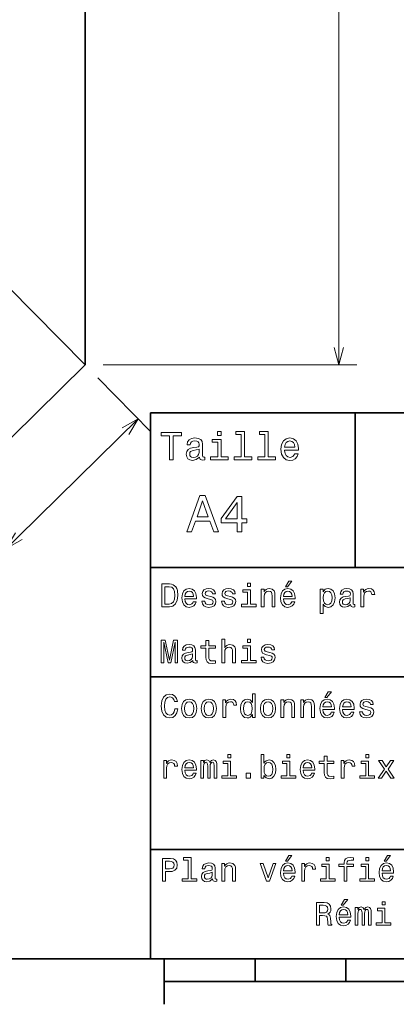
# Model space of a CAD drawing. Extents: x 0 to 297, y 0 to 210.
# Tile 2 of 7: x 83 to 124, y 5 to 113. Entities that reach past the tile are written whole.
import ezdxf

# ---------------------------------------------------------------- set-up
doc = ezdxf.new("R2010")
doc.units = 0
doc.linetypes.add('DASHDOT', pattern=[18.5, 12, -3, 0.5, -3])

msp = doc.modelspace()

# ---------------------------------------------------------------- linework, layer by layer
at = {"color": 7, "lineweight": 13}
for p, q in [((117.704849, 75.258858), (117.704849, 189.995148)), ((91.804108, 75.258858), (119.704849, 75.258858)), ((64.728645, 39.00219), (95.62677, 69.325882))]:
    msp.add_line(p, q, dxfattribs=at)
at = {"color": 7, "lineweight": 35}
for p, q in [((89.804108, 75.258858), (89.804108, 172.182983)), ((97, 10), (97, 70)), ((97, 70), (287, 70)), ((97, 53), (162, 53)), ((97, 41), (162, 41)), ((97, 22), (162, 22)), ((10, 10), (287, 10)), ((97, 10), (287, 10)), ((98.5, 7.5), (198.5, 7.5))]:
    msp.add_line(p, q, dxfattribs=at)
at = {"color": 7, "linetype": 'DASHDOT', "lineweight": 13}
msp.add_line((89.804108, 75.258858), (46.8041, 119.073425), dxfattribs=at)
at = {"color": 7, "lineweight": 35, "ltscale": 0.282804}
msp.add_line((89.804108, 75.258858), (81.730499, 67.335358), dxfattribs=at)
at = {"color": 7, "lineweight": 13, "ltscale": 0.207821}
msp.add_line((91.204987, 73.831436), (97.027657, 67.898468), dxfattribs=at)
at = {"color": 7, "lineweight": 35, "ltscale": 0.425}
msp.add_line((119.5, 53), (119.5, 70), dxfattribs=at)
at = {"color": 7, "lineweight": 35, "ltscale": 0.125}
msp.add_line((98.5, 10), (98.5, 5), dxfattribs=at)
at = {"color": 7, "lineweight": 35, "ltscale": 0.0625}
for p, q in [((108.5, 10), (108.5, 7.5)), ((118.5, 10), (118.5, 7.5))]:
    msp.add_line(p, q, dxfattribs=at)
at = {"color": 7, "lineweight": 13}
for points in [[(117.187218, 77.190704), (117.704849, 75.258858), (118.222488, 77.190704)], [(94.610565, 67.603294), (95.62677, 69.325882), (93.885422, 68.342178)], [(82.145988, 56.821003), (81.129784, 55.098408), (82.87114, 56.082115)]]:
    msp.add_lwpolyline(points, dxfattribs=at)
for points in [[(99.102303, 64.837173), (99.5, 64.837173), (99.5, 67.47406), (100.407784, 67.47406), (100.407784, 67.837173), (98.190201, 67.837173), (98.190201, 67.47406), (99.102303, 67.47406)], [(102.387611, 65.139771), (102.387611, 65.126801), (102.409225, 64.979828), (102.47406, 64.876076), (102.746399, 64.793945), (102.958214, 64.828529), (102.958214, 65.122475), (102.867432, 65.109505), (102.746399, 65.165703), (102.724785, 65.338615), (102.724785, 66.540344), (102.672913, 66.84726), (102.521614, 67.0634), (102.257927, 67.193085), (101.886169, 67.240631), (101.523056, 67.188759), (101.255043, 67.041786), (101.086456, 66.812675), (101.030258, 66.510086), (101.030258, 66.484146), (101.371758, 66.484146), (101.402016, 66.665703), (101.497116, 66.795387), (101.65274, 66.873199), (101.873199, 66.903458), (102.085014, 66.881844), (102.236313, 66.817001), (102.327087, 66.704605), (102.357346, 66.548988), (102.340057, 66.367432), (102.270897, 66.276657), (102.097984, 66.233429), (101.773773, 66.198845), (101.402016, 66.121033), (101.138329, 65.982704), (100.982712, 65.766571), (100.935158, 65.446686), (100.978386, 65.161385), (101.112389, 64.949562), (101.328529, 64.815559), (101.626801, 64.768013), (102.028816, 64.858788)], [(104.786743, 67.940918), (104.384727, 67.940918), (104.384727, 67.508644), (104.786743, 67.508644)], [(106.969742, 67.621033), (106.969742, 65.157059), (106.187317, 65.157059), (106.187317, 64.837173), (108.128242, 64.837173), (108.128242, 65.157059), (107.350143, 65.157059), (107.350143, 67.940918), (106.373199, 67.940918), (106.373199, 67.621033)], [(109.572044, 67.621033), (109.572044, 65.157059), (108.789627, 65.157059), (108.789627, 64.837173), (110.730545, 64.837173), (110.730545, 65.157059), (109.952454, 65.157059), (109.952454, 67.940918), (108.975502, 67.940918), (108.975502, 67.621033)], [(111.750717, 65.887604), (113.272339, 65.887604), (113.276657, 66.064842), (113.207497, 66.561958), (113.017288, 66.933716), (112.714699, 67.158501), (112.312683, 67.240631), (111.919312, 67.154175), (111.616714, 66.912102), (111.422188, 66.51873), (111.353027, 66), (111.41787, 65.4683), (111.612396, 65.079247), (111.91066, 64.837173), (112.299713, 64.755043), (112.636887, 64.811234), (112.913544, 64.958214), (113.116714, 65.191643), (113.233429, 65.502876), (112.857346, 65.502876), (112.779541, 65.329971), (112.667145, 65.200287), (112.34726, 65.096542), (112.100868, 65.144089), (111.914986, 65.295387), (111.793945, 65.541786), (111.750717, 65.874634)], [(102.344383, 65.649857), (102.292511, 65.425072), (102.154182, 65.252159), (101.946686, 65.139771), (101.691643, 65.100861), (101.527374, 65.122475), (101.41066, 65.191643), (101.337173, 65.312675), (101.315559, 65.481262), (101.332855, 65.632561), (101.402016, 65.740631), (101.678673, 65.861671), (102.028816, 65.913544), (102.344383, 66.017288)], [(104.773773, 65.157059), (104.773773, 67.080688), (103.796829, 67.080688), (103.796829, 66.756485), (104.393372, 66.756485), (104.393372, 65.157059), (103.615273, 65.157059), (103.615273, 64.837173), (105.560516, 64.837173), (105.560516, 65.157059)], [(111.750717, 66.207489), (111.798271, 66.50576), (111.914986, 66.726219), (112.092216, 66.860229), (112.325653, 66.907776), (112.554756, 66.860229), (112.731987, 66.726219), (112.840057, 66.50576), (112.878967, 66.207489)], [(100.982712, 56.9049), (101.51297, 56.9049), (101.933716, 58.080692), (103.530258, 58.080692), (103.951012, 56.9049), (104.492798, 56.9049), (103.028816, 60.910664), (102.440926, 60.910664)], [(106.521614, 56.9049), (107.040344, 56.9049), (107.040344, 57.896255), (107.610954, 57.896255), (107.610954, 58.357349), (107.040344, 58.357349), (107.040344, 60.818443), (106.515854, 60.818443), (104.763687, 58.403458), (104.763687, 57.896255), (106.521614, 57.896255)], [(102.118156, 58.570606), (102.734871, 60.334293), (103.351585, 58.570606)], [(105.247841, 58.357349), (106.521614, 60.149857), (106.521614, 58.357349)], [(99.080688, 51.190563), (98.248558, 51.190563), (98.248558, 48.690563), (99.080688, 48.690563), (99.473343, 48.769814), (99.765129, 49.011169), (99.945244, 49.40382), (100.010086, 49.940563), (99.952446, 50.488113), (99.880402, 50.70425), (99.779541, 50.877163), (99.487755, 51.111313), (99.296829, 51.168949)], [(99.055473, 50.891571), (99.329254, 50.837536), (99.516571, 50.671829), (99.628242, 50.376442), (99.664268, 49.940563), (99.624641, 49.519093), (99.51297, 49.223705), (99.322044, 49.047192), (99.055473, 48.989555), (98.583572, 48.989555), (98.583572, 50.891571)], [(107.992798, 51.27702), (107.657784, 51.27702), (107.657784, 50.916786), (107.992798, 50.916786)], [(111.84726, 50.88797), (112.059799, 50.88797), (112.560516, 51.500362), (112.207489, 51.500362)], [(100.784584, 49.565922), (102.052597, 49.565922), (102.056198, 49.713619), (101.998558, 50.127884), (101.840057, 50.437683), (101.587898, 50.625), (101.252884, 50.693443), (100.925072, 50.621399), (100.672913, 50.41967), (100.510803, 50.091862), (100.453171, 49.659584), (100.507202, 49.216499), (100.669312, 48.892292), (100.91787, 48.690563), (101.242073, 48.62212), (101.523056, 48.668949), (101.753601, 48.791428), (101.922913, 48.98595), (102.020172, 49.245319), (101.706772, 49.245319), (101.64193, 49.101227), (101.548271, 48.993156), (101.2817, 48.9067), (101.07637, 48.946327), (100.921471, 49.072407), (100.820602, 49.27774), (100.784584, 49.555115)], [(100.784584, 49.832493), (100.824211, 50.081055), (100.921471, 50.264771), (101.069168, 50.376442), (101.263687, 50.416069), (101.454613, 50.376442), (101.602303, 50.264771), (101.69236, 50.081055), (101.724785, 49.832493)], [(103.623199, 49.818085), (103.317001, 49.890129), (103.090057, 49.972984), (103.014412, 50.142292), (103.036026, 50.261169), (103.111671, 50.347622), (103.234146, 50.401657), (103.41066, 50.423271), (103.579971, 50.401657), (103.713257, 50.336815), (103.799713, 50.239555), (103.835732, 50.109871), (104.145531, 50.109871), (104.145531, 50.117077), (104.091499, 50.351227), (103.943802, 50.534943), (103.713257, 50.650219), (103.41066, 50.693443), (103.104469, 50.650219), (102.881126, 50.531342), (102.740631, 50.354828), (102.697403, 50.131485), (102.729828, 49.915348), (102.830688, 49.76405), (102.996399, 49.655983), (103.237755, 49.580334), (103.590775, 49.493877), (103.806915, 49.40382), (103.864555, 49.331772), (103.886169, 49.223705), (103.853745, 49.09042), (103.767288, 48.989555), (103.626801, 48.924713), (103.439484, 48.903099), (103.241356, 48.924713), (103.09726, 49.000362), (103, 49.122841), (102.960373, 49.292149), (102.654175, 49.292149), (102.704613, 49.003963), (102.852303, 48.795029), (103.086456, 48.668949), (103.41066, 48.62212), (103.749283, 48.668949), (103.997841, 48.795029), (104.149139, 48.996758), (104.203171, 49.259727), (104.163544, 49.486671), (104.051872, 49.641571), (103.868156, 49.742435)], [(105.791786, 49.818085), (105.485588, 49.890129), (105.258644, 49.972984), (105.182999, 50.142292), (105.204613, 50.261169), (105.280258, 50.347622), (105.40274, 50.401657), (105.579254, 50.423271), (105.748558, 50.401657), (105.881844, 50.336815), (105.9683, 50.239555), (106.004326, 50.109871), (106.314117, 50.109871), (106.314117, 50.117077), (106.260086, 50.351227), (106.112396, 50.534943), (105.881844, 50.650219), (105.579254, 50.693443), (105.273056, 50.650219), (105.049713, 50.531342), (104.909225, 50.354828), (104.865997, 50.131485), (104.898415, 49.915348), (104.999283, 49.76405), (105.164986, 49.655983), (105.406342, 49.580334), (105.759369, 49.493877), (105.975502, 49.40382), (106.033142, 49.331772), (106.054756, 49.223705), (106.022339, 49.09042), (105.935883, 48.989555), (105.795387, 48.924713), (105.60807, 48.903099), (105.409943, 48.924713), (105.265854, 49.000362), (105.168587, 49.122841), (105.12896, 49.292149), (104.822769, 49.292149), (104.873199, 49.003963), (105.020897, 48.795029), (105.255043, 48.668949), (105.579254, 48.62212), (105.91787, 48.668949), (106.166428, 48.795029), (106.317726, 48.996758), (106.371758, 49.259727), (106.33213, 49.486671), (106.220459, 49.641571), (106.036743, 49.742435)], [(107.981987, 48.957134), (107.981987, 50.560158), (107.16787, 50.560158), (107.16787, 50.289986), (107.664986, 50.289986), (107.664986, 48.957134), (107.016571, 48.957134), (107.016571, 48.690563), (108.637611, 48.690563), (108.637611, 48.957134)], [(109.181557, 48.690563), (109.498558, 48.690563), (109.498558, 49.807278), (109.530983, 50.063042), (109.635445, 50.250362), (109.797546, 50.365635), (110.013687, 50.408863), (110.1866, 50.372841), (110.29467, 50.275578), (110.348701, 50.113472), (110.366714, 49.897335), (110.366714, 48.690563), (110.683716, 48.690563), (110.683716, 49.962177), (110.669312, 50.217941), (110.604469, 50.430477), (110.39193, 50.625), (110.060516, 50.693443), (109.876801, 50.668228), (109.721901, 50.599785), (109.588615, 50.484512), (109.484146, 50.329613), (109.484146, 50.625), (109.181557, 50.625)], [(111.627518, 49.565922), (112.895531, 49.565922), (112.899132, 49.713619), (112.841499, 50.127884), (112.682999, 50.437683), (112.430832, 50.625), (112.095825, 50.693443), (111.768013, 50.621399), (111.515854, 50.41967), (111.353745, 50.091862), (111.296112, 49.659584), (111.350143, 49.216499), (111.512245, 48.892292), (111.760803, 48.690563), (112.085014, 48.62212), (112.365997, 48.668949), (112.596542, 48.791428), (112.765854, 48.98595), (112.863113, 49.245319), (112.549713, 49.245319), (112.484871, 49.101227), (112.391212, 48.993156), (112.124641, 48.9067), (111.919312, 48.946327), (111.764412, 49.072407), (111.663544, 49.27774), (111.627518, 49.555115)], [(111.627518, 49.832493), (111.667145, 50.081055), (111.764412, 50.264771), (111.912102, 50.376442), (112.106628, 50.416069), (112.297546, 50.376442), (112.445244, 50.264771), (112.535301, 50.081055), (112.567726, 49.832493)], [(115.986313, 50.326012), (115.986313, 50.625), (115.669312, 50.625), (115.669312, 47.941284), (115.986313, 47.941284), (115.986313, 48.98595), (116.097984, 48.816643), (116.22406, 48.704971), (116.541069, 48.62212), (116.843658, 48.690563), (117.081413, 48.895893), (117.236313, 49.2201), (117.293945, 49.659584), (117.236313, 50.095463), (117.081413, 50.41967), (116.843658, 50.621399), (116.541069, 50.693443), (116.368156, 50.671829), (116.220459, 50.603386), (116.094383, 50.488113)], [(116.48703, 48.9067), (116.274498, 48.953533), (116.119598, 49.097622), (116.022339, 49.331772), (115.989914, 49.659584), (116.022339, 49.983791), (116.119598, 50.217941), (116.274498, 50.358429), (116.48703, 50.408863), (116.681557, 50.358429), (116.836456, 50.21434), (116.933716, 49.98019), (116.969742, 49.659584), (116.933716, 49.335377), (116.836456, 49.097622), (116.681557, 48.953533)], [(119.005043, 48.942726), (119.005043, 48.931919), (119.023056, 48.809441), (119.077087, 48.722984), (119.304031, 48.654541), (119.480545, 48.683357), (119.480545, 48.928314), (119.4049, 48.917507), (119.304031, 48.96434), (119.286026, 49.108429), (119.286026, 50.109871), (119.242798, 50.365635), (119.116714, 50.54575), (118.896973, 50.65382), (118.587173, 50.693443), (118.284584, 50.650219), (118.061241, 50.52774), (117.920746, 50.336815), (117.873917, 50.084656), (117.873917, 50.063042), (118.158501, 50.063042), (118.183716, 50.21434), (118.26297, 50.322407), (118.392654, 50.387249), (118.57637, 50.412464), (118.752884, 50.394455), (118.878967, 50.34042), (118.954613, 50.246758), (118.979828, 50.117077), (118.965416, 49.965778), (118.907784, 49.890129), (118.763687, 49.854107), (118.493515, 49.825291), (118.183716, 49.760448), (117.963974, 49.645176), (117.834297, 49.465057), (117.79467, 49.19849), (117.830688, 48.960735), (117.942368, 48.784222), (118.122482, 48.67255), (118.37104, 48.632927), (118.706055, 48.708576)], [(120.143372, 48.690563), (120.460373, 48.690563), (120.460373, 49.796471), (120.492798, 50.063042), (120.590057, 50.253963), (120.748558, 50.369236), (120.961098, 50.408863), (121.119598, 50.383648), (121.238472, 50.3116), (121.310516, 50.189121), (121.335739, 50.023415), (121.656342, 50.023415), (121.613113, 50.315205), (121.49424, 50.524136), (121.296112, 50.650219), (121.02594, 50.693443), (120.842224, 50.664627), (120.683716, 50.592579), (120.543228, 50.4701), (120.431557, 50.304398), (120.431557, 50.625), (120.143372, 50.625)], [(118.969025, 49.367798), (118.925797, 49.180477), (118.810516, 49.036385), (118.637611, 48.942726), (118.425072, 48.910305), (118.288185, 48.928314), (118.190926, 48.98595), (118.129684, 49.086815), (118.111671, 49.227306), (118.126083, 49.353386), (118.183716, 49.443443), (118.414268, 49.544312), (118.706055, 49.587536), (118.969025, 49.673992)], [(98.183716, 42.530979), (98.461098, 42.530979), (98.461098, 44.80043), (98.929398, 42.530979), (99.239197, 42.530979), (99.703888, 44.80043), (99.703888, 42.530979), (99.984871, 42.530979), (99.984871, 45.030979), (99.545387, 45.030979), (99.084297, 42.826366), (98.626801, 45.030979), (98.183716, 45.030979)], [(101.656342, 42.783142), (101.656342, 42.772335), (101.674355, 42.649857), (101.728386, 42.5634), (101.95533, 42.494957), (102.131844, 42.523773), (102.131844, 42.76873), (102.056198, 42.757923), (101.95533, 42.804756), (101.937317, 42.948845), (101.937317, 43.950287), (101.894089, 44.206051), (101.768013, 44.386166), (101.548271, 44.494236), (101.238472, 44.533859), (100.935883, 44.490635), (100.71254, 44.368156), (100.572044, 44.177231), (100.525215, 43.925072), (100.525215, 43.903458), (100.809799, 43.903458), (100.835014, 44.054756), (100.914268, 44.162823), (101.043945, 44.227665), (101.227669, 44.25288), (101.404175, 44.234871), (101.530258, 44.180836), (101.605911, 44.087173), (101.631126, 43.957493), (101.616714, 43.806194), (101.559074, 43.730545), (101.414986, 43.694523), (101.144814, 43.665707), (100.835014, 43.600864), (100.615273, 43.485592), (100.485588, 43.305473), (100.445969, 43.038906), (100.481987, 42.801151), (100.593658, 42.624638), (100.773773, 42.512966), (101.022331, 42.473343), (101.357346, 42.548992)], [(103.100861, 44.130402), (103.100861, 43.161381), (103.122482, 42.84798), (103.223343, 42.631844), (103.425072, 42.505764), (103.767288, 42.462536), (104.14193, 42.480545), (104.14193, 42.754322), (103.868156, 42.732708), (103.619598, 42.761528), (103.486313, 42.851585), (103.428673, 43.00288), (103.41787, 43.215416), (103.41787, 44.130402), (104.14193, 44.130402), (104.14193, 44.400574), (103.41787, 44.400574), (103.41787, 44.966137), (103.100861, 44.966137), (103.100861, 44.400574), (102.553314, 44.400574), (102.553314, 44.130402)], [(104.844383, 42.530979), (105.161385, 42.530979), (105.161385, 43.647694), (105.193802, 43.903458), (105.298271, 44.090778), (105.460373, 44.206051), (105.676514, 44.249279), (105.849426, 44.213257), (105.957497, 44.115993), (106.011528, 43.953888), (106.029541, 43.737751), (106.029541, 42.530979), (106.346542, 42.530979), (106.346542, 43.802593), (106.33213, 44.058357), (106.267288, 44.270893), (106.054756, 44.465416), (105.723343, 44.533859), (105.543228, 44.508644), (105.388329, 44.440201), (105.258644, 44.33213), (105.161385, 44.184437), (105.161385, 45.117435), (104.844383, 45.117435)], [(107.981987, 42.79755), (107.981987, 44.400574), (107.16787, 44.400574), (107.16787, 44.130402), (107.664986, 44.130402), (107.664986, 42.79755), (107.016571, 42.79755), (107.016571, 42.530979), (108.637611, 42.530979), (108.637611, 42.79755)], [(107.992798, 45.117435), (107.657784, 45.117435), (107.657784, 44.757202), (107.992798, 44.757202)], [(110.12896, 43.658501), (109.822769, 43.730545), (109.595825, 43.8134), (109.520172, 43.982708), (109.541786, 44.101585), (109.617432, 44.188038), (109.739914, 44.242073), (109.916428, 44.263687), (110.085732, 44.242073), (110.219017, 44.177231), (110.305473, 44.079971), (110.341499, 43.950287), (110.651299, 43.950287), (110.651299, 43.957493), (110.59726, 44.191643), (110.44957, 44.375359), (110.219017, 44.490635), (109.916428, 44.533859), (109.610229, 44.490635), (109.386887, 44.371758), (109.246399, 44.195244), (109.203171, 43.971901), (109.235588, 43.755764), (109.336456, 43.604465), (109.502159, 43.496399), (109.743515, 43.42075), (110.096542, 43.334293), (110.312683, 43.244236), (110.370316, 43.172188), (110.39193, 43.064121), (110.359512, 42.930836), (110.273056, 42.829971), (110.132568, 42.765129), (109.945244, 42.743515), (109.747116, 42.765129), (109.603027, 42.840778), (109.505768, 42.963257), (109.466141, 43.132565), (109.159943, 43.132565), (109.210373, 42.844379), (109.35807, 42.635445), (109.592216, 42.509365), (109.916428, 42.462536), (110.255043, 42.509365), (110.503601, 42.635445), (110.6549, 42.837173), (110.708931, 43.100143), (110.669312, 43.327087), (110.55764, 43.481987), (110.373917, 43.582851)], [(101.620316, 43.208214), (101.577087, 43.020893), (101.461815, 42.876801), (101.288902, 42.783142), (101.07637, 42.750721), (100.939484, 42.76873), (100.842216, 42.826366), (100.780983, 42.927231), (100.76297, 43.067722), (100.777374, 43.193802), (100.835014, 43.283859), (101.065559, 43.384727), (101.357346, 43.427952), (101.620316, 43.514408)], [(99.66787, 37.460373), (99.595818, 37.15778), (99.476944, 36.941643), (99.311241, 36.808357), (99.116714, 36.765129), (98.882568, 36.829971), (98.698845, 37.024494), (98.57637, 37.341499), (98.536743, 37.780979), (98.57637, 38.216858), (98.695244, 38.537464), (98.87896, 38.731987), (99.116714, 38.80043), (99.289627, 38.764408), (99.437317, 38.663544), (99.552597, 38.501442), (99.631844, 38.278099), (99.97406, 38.278099), (99.865997, 38.620316), (99.678673, 38.879681), (99.422913, 39.041786), (99.116714, 39.099422), (98.734871, 39.009365), (98.443085, 38.757202), (98.25576, 38.342937), (98.190926, 37.780979), (98.25576, 37.219021), (98.443085, 36.804756), (98.734871, 36.548992), (99.116714, 36.462536), (99.451729, 36.530979), (99.721901, 36.721901), (99.912827, 37.035301), (100.013687, 37.460373)], [(108.201729, 36.829971), (108.201729, 36.530979), (108.51873, 36.530979), (108.51873, 39.117435), (108.20533, 39.117435), (108.20533, 38.170029), (107.963974, 38.443802), (107.816284, 38.508644), (107.646973, 38.533859), (107.340775, 38.461815), (107.103027, 38.260086), (106.948128, 37.935879), (106.894089, 37.5), (106.948128, 37.064121), (107.103027, 36.736309), (107.340775, 36.530979), (107.646973, 36.462536), (107.816284, 36.487751), (107.967575, 36.552593)], [(116.184441, 38.728386), (116.396973, 38.728386), (116.897697, 39.340778), (116.54467, 39.340778)], [(100.413544, 37.496399), (100.471184, 37.056915), (100.636887, 36.732708), (100.899857, 36.530979), (101.252884, 36.462536), (101.602303, 36.530979), (101.865273, 36.729107), (102.030983, 37.053314), (102.092216, 37.496399), (102.030983, 37.935879), (101.865273, 38.263687), (101.602303, 38.461815), (101.252884, 38.533859), (100.899857, 38.461815), (100.636887, 38.260086), (100.471184, 37.935879)], [(100.737755, 37.5), (100.770172, 37.824207), (100.87104, 38.058357), (101.033142, 38.20245), (101.252884, 38.25288), (101.469017, 38.20245), (101.631126, 38.061958), (101.731987, 37.824207), (101.768013, 37.5), (101.731987, 37.172188), (101.631126, 36.934437), (101.469017, 36.790344), (101.252884, 36.743515), (101.033142, 36.790344), (100.87104, 36.934437), (100.770172, 37.172188)], [(102.58213, 37.496399), (102.639771, 37.056915), (102.805473, 36.732708), (103.068443, 36.530979), (103.421471, 36.462536), (103.770897, 36.530979), (104.033859, 36.729107), (104.19957, 37.053314), (104.260803, 37.496399), (104.19957, 37.935879), (104.033859, 38.263687), (103.770897, 38.461815), (103.421471, 38.533859), (103.068443, 38.461815), (102.805473, 38.260086), (102.639771, 37.935879)], [(102.906342, 37.5), (102.938759, 37.824207), (103.039627, 38.058357), (103.201729, 38.20245), (103.421471, 38.25288), (103.637611, 38.20245), (103.799713, 38.061958), (103.900574, 37.824207), (103.9366, 37.5), (103.900574, 37.172188), (103.799713, 36.934437), (103.637611, 36.790344), (103.421471, 36.743515), (103.201729, 36.790344), (103.039627, 36.934437), (102.938759, 37.172188)], [(104.963257, 36.530979), (105.280258, 36.530979), (105.280258, 37.636887), (105.312683, 37.903458), (105.409943, 38.094379), (105.568443, 38.209652), (105.780983, 38.249279), (105.939484, 38.224064), (106.058357, 38.152016), (106.130402, 38.029537), (106.155617, 37.863831), (106.476227, 37.863831), (106.432999, 38.155621), (106.314117, 38.364552), (106.115997, 38.490635), (105.845825, 38.533859), (105.662102, 38.505043), (105.503601, 38.432995), (105.363113, 38.310516), (105.251442, 38.144814), (105.251442, 38.465416), (104.963257, 38.465416)], [(107.701012, 38.249279), (107.909943, 38.198845), (108.068443, 38.058357), (108.162102, 37.824207), (108.198128, 37.5), (108.162102, 37.172188), (108.068443, 36.938038), (107.909943, 36.793949), (107.701012, 36.747116), (107.502884, 36.793949), (107.351585, 36.938038), (107.250717, 37.175793), (107.2183, 37.5), (107.250717, 37.820606), (107.351585, 38.054756), (107.502884, 38.198845)], [(109.087898, 37.496399), (109.145531, 37.056915), (109.311241, 36.732708), (109.574203, 36.530979), (109.927231, 36.462536), (110.276657, 36.530979), (110.539627, 36.729107), (110.70533, 37.053314), (110.766571, 37.496399), (110.70533, 37.935879), (110.539627, 38.263687), (110.276657, 38.461815), (109.927231, 38.533859), (109.574203, 38.461815), (109.311241, 38.260086), (109.145531, 37.935879)], [(109.412102, 37.5), (109.444527, 37.824207), (109.545387, 38.058357), (109.707489, 38.20245), (109.927231, 38.25288), (110.143372, 38.20245), (110.305473, 38.061958), (110.406342, 37.824207), (110.44236, 37.5), (110.406342, 37.172188), (110.305473, 36.934437), (110.143372, 36.790344), (109.927231, 36.743515), (109.707489, 36.790344), (109.545387, 36.934437), (109.444527, 37.172188)], [(111.350143, 36.530979), (111.667145, 36.530979), (111.667145, 37.647694), (111.69957, 37.903458), (111.804031, 38.090778), (111.966141, 38.206051), (112.182274, 38.249279), (112.355186, 38.213257), (112.463257, 38.115993), (112.517288, 37.953888), (112.535301, 37.737751), (112.535301, 36.530979), (112.852303, 36.530979), (112.852303, 37.802593), (112.837898, 38.058357), (112.773056, 38.270893), (112.560516, 38.465416), (112.229103, 38.533859), (112.045387, 38.508644), (111.890488, 38.440201), (111.757202, 38.324928), (111.65274, 38.170029), (111.65274, 38.465416), (111.350143, 38.465416)], [(113.51873, 36.530979), (113.835732, 36.530979), (113.835732, 37.647694), (113.868156, 37.903458), (113.972626, 38.090778), (114.134727, 38.206051), (114.350861, 38.249279), (114.523773, 38.213257), (114.631844, 38.115993), (114.685883, 37.953888), (114.703888, 37.737751), (114.703888, 36.530979), (115.020889, 36.530979), (115.020889, 37.802593), (115.006485, 38.058357), (114.941643, 38.270893), (114.729111, 38.465416), (114.39769, 38.533859), (114.213974, 38.508644), (114.059082, 38.440201), (113.925789, 38.324928), (113.821327, 38.170029), (113.821327, 38.465416), (113.51873, 38.465416)], [(115.964699, 37.406338), (117.232712, 37.406338), (117.236313, 37.554035), (117.178673, 37.9683), (117.020172, 38.278099), (116.768013, 38.465416), (116.432999, 38.533859), (116.105186, 38.461815), (115.853027, 38.260086), (115.690918, 37.932278), (115.633286, 37.5), (115.687317, 37.056915), (115.849426, 36.732708), (116.097984, 36.530979), (116.422188, 36.462536), (116.703171, 36.509365), (116.933716, 36.631844), (117.103027, 36.826366), (117.200287, 37.085735), (116.886887, 37.085735), (116.822044, 36.941643), (116.728386, 36.833572), (116.461815, 36.747116), (116.256485, 36.786743), (116.101585, 36.912823), (116.000717, 37.118156), (115.964699, 37.395531)], [(115.964699, 37.672909), (116.004318, 37.921471), (116.101585, 38.105186), (116.249283, 38.216858), (116.443802, 38.256485), (116.634727, 38.216858), (116.782425, 38.105186), (116.872482, 37.921471), (116.9049, 37.672909)], [(118.133286, 37.406338), (119.401299, 37.406338), (119.4049, 37.554035), (119.34726, 37.9683), (119.188766, 38.278099), (118.9366, 38.465416), (118.601585, 38.533859), (118.273773, 38.461815), (118.021614, 38.260086), (117.859512, 37.932278), (117.801872, 37.5), (117.855911, 37.056915), (118.018013, 36.732708), (118.266571, 36.530979), (118.590775, 36.462536), (118.871758, 36.509365), (119.10231, 36.631844), (119.271614, 36.826366), (119.368881, 37.085735), (119.055481, 37.085735), (118.990631, 36.941643), (118.896973, 36.833572), (118.630402, 36.747116), (118.425072, 36.786743), (118.270172, 36.912823), (118.169312, 37.118156), (118.133286, 37.395531)], [(118.133286, 37.672909), (118.172913, 37.921471), (118.270172, 38.105186), (118.41787, 38.216858), (118.612396, 38.256485), (118.803314, 38.216858), (118.951012, 38.105186), (119.041069, 37.921471), (119.073486, 37.672909)], [(120.971901, 37.658501), (120.66571, 37.730545), (120.438766, 37.8134), (120.363113, 37.982708), (120.384727, 38.101585), (120.460373, 38.188038), (120.582855, 38.242073), (120.759369, 38.263687), (120.92868, 38.242073), (121.061966, 38.177231), (121.148415, 38.079971), (121.184441, 37.950287), (121.49424, 37.950287), (121.49424, 37.957493), (121.440201, 38.191643), (121.292511, 38.375359), (121.061966, 38.490635), (120.759369, 38.533859), (120.453171, 38.490635), (120.229828, 38.371758), (120.08934, 38.195244), (120.046112, 37.971901), (120.078529, 37.755764), (120.179398, 37.604465), (120.3451, 37.496399), (120.586456, 37.42075), (120.939484, 37.334293), (121.155624, 37.244236), (121.213257, 37.172188), (121.234871, 37.064121), (121.202454, 36.930836), (121.115997, 36.829971), (120.97551, 36.765129), (120.788185, 36.743515), (120.590057, 36.765129), (120.445969, 36.840778), (120.348709, 36.963257), (120.309082, 37.132565), (120.002884, 37.132565), (120.053314, 36.844379), (120.201012, 36.635445), (120.435158, 36.509365), (120.759369, 36.462536), (121.097984, 36.509365), (121.346542, 36.635445), (121.497841, 36.837173), (121.551872, 37.100143), (121.512253, 37.327087), (121.400574, 37.481987), (121.216858, 37.582851)], [(98.457489, 29.850143), (98.774498, 29.850143), (98.774498, 30.956051), (98.806915, 31.222622), (98.904182, 31.413544), (99.062683, 31.528818), (99.275215, 31.568443), (99.433716, 31.543226), (99.552597, 31.47118), (99.624641, 31.348701), (99.649857, 31.182997), (99.970459, 31.182997), (99.927231, 31.474783), (99.808357, 31.683718), (99.610229, 31.809797), (99.340057, 31.853025), (99.156342, 31.824207), (98.997841, 31.752161), (98.857346, 31.629683), (98.745674, 31.463976), (98.745674, 31.784582), (98.457489, 31.784582)], [(100.784584, 30.725504), (102.052597, 30.725504), (102.056198, 30.873198), (101.998558, 31.287464), (101.840057, 31.597261), (101.587898, 31.784582), (101.252884, 31.853025), (100.925072, 31.780979), (100.672913, 31.57925), (100.510803, 31.25144), (100.453171, 30.819164), (100.507202, 30.37608), (100.669312, 30.051872), (100.91787, 29.850143), (101.242073, 29.7817), (101.523056, 29.828529), (101.753601, 29.951008), (101.922913, 30.145533), (102.020172, 30.404898), (101.706772, 30.404898), (101.64193, 30.260807), (101.548271, 30.152737), (101.2817, 30.066282), (101.07637, 30.105907), (100.921471, 30.231987), (100.820602, 30.437319), (100.784584, 30.714697)], [(100.784584, 30.992075), (100.824211, 31.240633), (100.921471, 31.424351), (101.069168, 31.536022), (101.263687, 31.575647), (101.454613, 31.536022), (101.602303, 31.424351), (101.69236, 31.240633), (101.724785, 30.992075)], [(102.549713, 29.850143), (102.841499, 29.850143), (102.841499, 31.143372), (102.859512, 31.337896), (102.913544, 31.478386), (102.996399, 31.561239), (103.104469, 31.593658), (103.190926, 31.56484), (103.248558, 31.492794), (103.277374, 31.370316), (103.288185, 31.208212), (103.288185, 29.850143), (103.561958, 29.850143), (103.561958, 31.143372), (103.579971, 31.334293), (103.634003, 31.474783), (103.720459, 31.561239), (103.828529, 31.593658), (103.914986, 31.56484), (103.972626, 31.492794), (104.008644, 31.208212), (104.008644, 29.850143), (104.30043, 29.850143), (104.30043, 31.1866), (104.282417, 31.463976), (104.224785, 31.676512), (104.109512, 31.806194), (103.922188, 31.853025), (103.702454, 31.780979), (103.533142, 31.572046), (103.399857, 31.777376), (103.176514, 31.853025), (102.971184, 31.780979), (102.830688, 31.57925), (102.830688, 31.784582), (102.549713, 31.784582)], [(105.8134, 30.116714), (105.8134, 31.71974), (104.999283, 31.71974), (104.999283, 31.449568), (105.496399, 31.449568), (105.496399, 30.116714), (104.847984, 30.116714), (104.847984, 29.850143), (106.469025, 29.850143), (106.469025, 30.116714)], [(105.824211, 32.4366), (105.489197, 32.4366), (105.489197, 32.076366), (105.824211, 32.076366)], [(109.480545, 30.149136), (109.714699, 29.871758), (110.035301, 29.7817), (110.337898, 29.850143), (110.579254, 30.055475), (110.730545, 30.383286), (110.788185, 30.819164), (110.730545, 31.255043), (110.575645, 31.57925), (110.337898, 31.780979), (110.035301, 31.853025), (109.7183, 31.759365), (109.588615, 31.644091), (109.480545, 31.489193), (109.480545, 32.4366), (109.163544, 32.4366), (109.163544, 29.850143), (109.480545, 29.850143)], [(110.463974, 30.819164), (110.427956, 30.494957), (110.330688, 30.257204), (110.175797, 30.113111), (109.98127, 30.066282), (109.76873, 30.113111), (109.613831, 30.257204), (109.516571, 30.491354), (109.484146, 30.819164), (109.516571, 31.143372), (109.613831, 31.377522), (109.76873, 31.518011), (109.98127, 31.568443), (110.175797, 31.518011), (110.330688, 31.373919), (110.427956, 31.139769)], [(112.319168, 30.116714), (112.319168, 31.71974), (111.505043, 31.71974), (111.505043, 31.449568), (112.002159, 31.449568), (112.002159, 30.116714), (111.353745, 30.116714), (111.353745, 29.850143), (112.974785, 29.850143), (112.974785, 30.116714)], [(112.329971, 32.4366), (111.994957, 32.4366), (111.994957, 32.076366), (112.329971, 32.076366)], [(113.796112, 30.725504), (115.064117, 30.725504), (115.067719, 30.873198), (115.010086, 31.287464), (114.851585, 31.597261), (114.599426, 31.784582), (114.264404, 31.853025), (113.9366, 31.780979), (113.684441, 31.57925), (113.522331, 31.25144), (113.464699, 30.819164), (113.51873, 30.37608), (113.680832, 30.051872), (113.929398, 29.850143), (114.253601, 29.7817), (114.534584, 29.828529), (114.765129, 29.951008), (114.934433, 30.145533), (115.0317, 30.404898), (114.7183, 30.404898), (114.653458, 30.260807), (114.559799, 30.152737), (114.293228, 30.066282), (114.087898, 30.105907), (113.932999, 30.231987), (113.83213, 30.437319), (113.796112, 30.714697)], [(113.796112, 30.992075), (113.835732, 31.240633), (113.932999, 31.424351), (114.080688, 31.536022), (114.275215, 31.575647), (114.466141, 31.536022), (114.613831, 31.424351), (114.703888, 31.240633), (114.736313, 30.992075)], [(116.112396, 31.449568), (116.112396, 30.480547), (116.134003, 30.167147), (116.234871, 29.951008), (116.4366, 29.824926), (116.778816, 29.7817), (117.153458, 29.799711), (117.153458, 30.073486), (116.879684, 30.051872), (116.631126, 30.08069), (116.497841, 30.170748), (116.440201, 30.322046), (116.429398, 30.534582), (116.429398, 31.449568), (117.153458, 31.449568), (117.153458, 31.71974), (116.429398, 31.71974), (116.429398, 32.285301), (116.112396, 32.285301), (116.112396, 31.71974), (115.564842, 31.71974), (115.564842, 31.449568)], [(117.974785, 29.850143), (118.291786, 29.850143), (118.291786, 30.956051), (118.324211, 31.222622), (118.421471, 31.413544), (118.579971, 31.528818), (118.792511, 31.568443), (118.951012, 31.543226), (119.069885, 31.47118), (119.14193, 31.348701), (119.167145, 31.182997), (119.487755, 31.182997), (119.444527, 31.474783), (119.325653, 31.683718), (119.127525, 31.809797), (118.857346, 31.853025), (118.67363, 31.824207), (118.515129, 31.752161), (118.374641, 31.629683), (118.26297, 31.463976), (118.26297, 31.784582), (117.974785, 31.784582)], [(120.993515, 30.116714), (120.993515, 31.71974), (120.179398, 31.71974), (120.179398, 31.449568), (120.676514, 31.449568), (120.676514, 30.116714), (120.028099, 30.116714), (120.028099, 29.850143), (121.649139, 29.850143), (121.649139, 30.116714)], [(121.004326, 32.4366), (120.669312, 32.4366), (120.669312, 32.076366), (121.004326, 32.076366)], [(122.42363, 29.850143), (122.920753, 30.603025), (123.432281, 29.850143), (123.814125, 29.850143), (123.122482, 30.847982), (123.774498, 31.784582), (123.407059, 31.784582), (122.935165, 31.082132), (122.463257, 31.784582), (122.088623, 31.784582), (122.729828, 30.844379), (122.052597, 29.850143)], [(107.510086, 29.850143), (108.007202, 29.850143), (108.007202, 30.386887), (107.510086, 30.386887)], [(98.324211, 18.530979), (98.655617, 18.530979), (98.655617, 19.586454), (99.023056, 19.586454), (99.394089, 19.604465), (99.689484, 19.730547), (99.880402, 19.975504), (99.945244, 20.310518), (99.894814, 20.620316), (99.750717, 20.847261), (99.51297, 20.98415), (99.188759, 21.030979), (98.324211, 21.030979)], [(99.098701, 20.724783), (99.314842, 20.703169), (99.473343, 20.634726), (99.567001, 20.508644), (99.599426, 20.310518), (99.5634, 20.101583), (99.466141, 19.975504), (99.30043, 19.910662), (99.073486, 19.892651), (98.655617, 19.892651), (98.655617, 20.724783)], [(101.137611, 20.850864), (101.137611, 18.79755), (100.485588, 18.79755), (100.485588, 18.530979), (102.103027, 18.530979), (102.103027, 18.79755), (101.454613, 18.79755), (101.454613, 21.117435), (100.640488, 21.117435), (100.640488, 20.850864)], [(111.84726, 20.728386), (112.059799, 20.728386), (112.560516, 21.340778), (112.207489, 21.340778)], [(116.667145, 21.117435), (116.33213, 21.117435), (116.33213, 20.757204), (116.667145, 20.757204)], [(118.295387, 20.130404), (118.295387, 18.530979), (118.612396, 18.530979), (118.612396, 20.130404), (119.332855, 20.130404), (119.332855, 20.400576), (118.612396, 20.400576), (118.612396, 20.519451), (118.637611, 20.663544), (118.720459, 20.760807), (118.860954, 20.818443), (119.062683, 20.840057), (119.332855, 20.825647), (119.332855, 21.099422), (118.990631, 21.117435), (118.680832, 21.085014), (118.464699, 20.987751), (118.335014, 20.818443), (118.295387, 20.577089), (118.295387, 20.400576), (117.715424, 20.400576), (117.715424, 20.130404)], [(121.004326, 21.117435), (120.669312, 21.117435), (120.669312, 20.757204), (121.004326, 20.757204)], [(122.690201, 20.728386), (122.90274, 20.728386), (123.403458, 21.340778), (123.05043, 21.340778)], [(103.824928, 18.78314), (103.824928, 18.772333), (103.842941, 18.649855), (103.896973, 18.5634), (104.123917, 18.494957), (104.30043, 18.523775), (104.30043, 18.768732), (104.224785, 18.757925), (104.123917, 18.804754), (104.105911, 18.948847), (104.105911, 19.950287), (104.062683, 20.206051), (103.9366, 20.386166), (103.716858, 20.494236), (103.407059, 20.533861), (103.104469, 20.490633), (102.881126, 20.368155), (102.740631, 20.177233), (102.693802, 19.925072), (102.693802, 19.903458), (102.978386, 19.903458), (103.003601, 20.054754), (103.082855, 20.162823), (103.21254, 20.227665), (103.396255, 20.252882), (103.572769, 20.234869), (103.698845, 20.180836), (103.774498, 20.087175), (103.799713, 19.957493), (103.785301, 19.806194), (103.727669, 19.730547), (103.583572, 19.694523), (103.3134, 19.665705), (103.003601, 19.600864), (102.783859, 19.48559), (102.654175, 19.305475), (102.614555, 19.038904), (102.650574, 18.801151), (102.762245, 18.62464), (102.94236, 18.512968), (103.190926, 18.473343), (103.52594, 18.54899)], [(103.788902, 19.208212), (103.745674, 19.020893), (103.630402, 18.876801), (103.457489, 18.78314), (103.244957, 18.750719), (103.10807, 18.768732), (103.010803, 18.826368), (102.94957, 18.927233), (102.931557, 19.067722), (102.945969, 19.193804), (103.003601, 19.283861), (103.234146, 19.384726), (103.52594, 19.427954), (103.788902, 19.514408)], [(104.844383, 18.530979), (105.161385, 18.530979), (105.161385, 19.647694), (105.193802, 19.903458), (105.298271, 20.090778), (105.460373, 20.206051), (105.676514, 20.249279), (105.849426, 20.213255), (105.957497, 20.115993), (106.011528, 19.95389), (106.029541, 19.737751), (106.029541, 18.530979), (106.346542, 18.530979), (106.346542, 19.802593), (106.33213, 20.058357), (106.267288, 20.270893), (106.054756, 20.465418), (105.723343, 20.533861), (105.539627, 20.508644), (105.384727, 20.440201), (105.251442, 20.324926), (105.146973, 20.170029), (105.146973, 20.465418), (104.844383, 20.465418)], [(109.761528, 18.530979), (110.096542, 18.530979), (110.802597, 20.465418), (110.474785, 20.465418), (109.930832, 18.905619), (109.376083, 20.465418), (109.04467, 20.465418)], [(111.627518, 19.40634), (112.895531, 19.40634), (112.899132, 19.554033), (112.841499, 19.9683), (112.682999, 20.278097), (112.430832, 20.465418), (112.095825, 20.533861), (111.768013, 20.461815), (111.515854, 20.260086), (111.353745, 19.932276), (111.296112, 19.5), (111.350143, 19.056915), (111.512245, 18.732708), (111.760803, 18.530979), (112.085014, 18.462536), (112.365997, 18.509365), (112.596542, 18.631844), (112.765854, 18.826368), (112.863113, 19.085733), (112.549713, 19.085733), (112.484871, 18.941643), (112.391212, 18.833572), (112.124641, 18.747118), (111.919312, 18.786743), (111.764412, 18.912823), (111.663544, 19.118155), (111.627518, 19.395533)], [(111.627518, 19.672911), (111.667145, 19.921469), (111.764412, 20.105186), (111.912102, 20.216858), (112.106628, 20.256483), (112.297546, 20.216858), (112.445244, 20.105186), (112.535301, 19.921469), (112.567726, 19.672911)], [(113.637604, 18.530979), (113.954613, 18.530979), (113.954613, 19.636887), (113.98703, 19.903458), (114.08429, 20.094379), (114.242798, 20.209654), (114.45533, 20.249279), (114.613831, 20.224062), (114.732712, 20.152016), (114.804756, 20.029537), (114.829971, 19.863832), (115.150574, 19.863832), (115.107346, 20.155619), (114.988472, 20.364553), (114.790344, 20.490633), (114.520172, 20.533861), (114.336456, 20.505043), (114.177956, 20.432997), (114.03746, 20.310518), (113.925789, 20.144812), (113.925789, 20.465418), (113.637604, 20.465418)], [(116.656342, 18.79755), (116.656342, 20.400576), (115.842216, 20.400576), (115.842216, 20.130404), (116.33934, 20.130404), (116.33934, 18.79755), (115.690918, 18.79755), (115.690918, 18.530979), (117.311958, 18.530979), (117.311958, 18.79755)], [(120.993515, 18.79755), (120.993515, 20.400576), (120.179398, 20.400576), (120.179398, 20.130404), (120.676514, 20.130404), (120.676514, 18.79755), (120.028099, 18.79755), (120.028099, 18.530979), (121.649139, 18.530979), (121.649139, 18.79755)], [(122.470459, 19.40634), (123.73848, 19.40634), (123.742081, 19.554033), (123.684441, 19.9683), (123.52594, 20.278097), (123.273773, 20.465418), (122.938766, 20.533861), (122.610954, 20.461815), (122.358795, 20.260086), (122.196686, 19.932276), (122.139053, 19.5), (122.193085, 19.056915), (122.355194, 18.732708), (122.603745, 18.530979), (122.927956, 18.462536), (123.208939, 18.509365), (123.439484, 18.631844), (123.608795, 18.826368), (123.706055, 19.085733), (123.392654, 19.085733), (123.327812, 18.941643), (123.234154, 18.833572), (122.967583, 18.747118), (122.762253, 18.786743), (122.607353, 18.912823), (122.506485, 19.118155), (122.470459, 19.395533)], [(122.470459, 19.672911), (122.510086, 19.921469), (122.607353, 20.105186), (122.755043, 20.216858), (122.94957, 20.256483), (123.140488, 20.216858), (123.288185, 20.105186), (123.378242, 19.921469), (123.410667, 19.672911)], [(117.98127, 15.887968), (118.193802, 15.887968), (118.694527, 16.50036), (118.341499, 16.50036)], [(122.801155, 16.277018), (122.466141, 16.277018), (122.466141, 15.916787), (122.801155, 15.916787)], [(115.257927, 13.690562), (115.592941, 13.690562), (115.592941, 14.746037), (115.935158, 14.746037), (116.187317, 14.73523), (116.345818, 14.684798), (116.432274, 14.565923), (116.4683, 14.353387), (116.486313, 14.029179), (116.507927, 13.816643), (116.551155, 13.690562), (116.92939, 13.690562), (116.92939, 13.759007), (116.846542, 13.859871), (116.817719, 14.047191), (116.792503, 14.450648), (116.73127, 14.74964), (116.648415, 14.8433), (116.51873, 14.911744), (116.662827, 15.001801), (116.763687, 15.127882), (116.828529, 15.286384), (116.850143, 15.477305), (116.799713, 15.7799), (116.655617, 16.006844), (116.41787, 16.143732), (116.093658, 16.190563), (115.257927, 16.190563)], [(116, 15.884366), (116.219742, 15.862753), (116.374641, 15.794309), (116.471901, 15.668228), (116.504318, 15.470101), (116.4683, 15.261168), (116.371033, 15.135087), (116.20533, 15.070246), (115.978386, 15.052234), (115.592941, 15.052234), (115.592941, 15.884366)], [(117.761528, 14.565923), (119.029541, 14.565923), (119.033142, 14.713617), (118.975502, 15.127882), (118.817001, 15.43768), (118.564842, 15.625), (118.229828, 15.693444), (117.902016, 15.621398), (117.649857, 15.419669), (117.487747, 15.091859), (117.430115, 14.659582), (117.484146, 14.216499), (117.646255, 13.892291), (117.894814, 13.690562), (118.219017, 13.622118), (118.5, 13.668948), (118.730545, 13.791427), (118.899857, 13.985951), (118.997116, 14.245317), (118.683716, 14.245317), (118.618874, 14.101225), (118.525215, 13.993155), (118.258644, 13.9067), (118.053314, 13.946326), (117.898415, 14.072407), (117.797546, 14.277738), (117.761528, 14.555116)], [(117.761528, 14.832493), (117.801155, 15.081052), (117.898415, 15.26477), (118.046112, 15.376441), (118.240631, 15.416066), (118.431557, 15.376441), (118.579247, 15.26477), (118.669304, 15.081052), (118.701729, 14.832493)], [(119.526657, 13.690562), (119.818443, 13.690562), (119.818443, 14.983789), (119.836456, 15.178314), (119.890488, 15.318804), (119.973343, 15.401657), (120.081413, 15.434078), (120.16787, 15.40526), (120.225502, 15.333214), (120.254318, 15.210735), (120.265129, 15.048632), (120.265129, 13.690562), (120.538902, 13.690562), (120.538902, 14.983789), (120.556915, 15.174712), (120.610947, 15.315202), (120.697403, 15.401657), (120.805473, 15.434078), (120.89193, 15.40526), (120.94957, 15.333214), (120.985588, 15.048632), (120.985588, 13.690562), (121.277374, 13.690562), (121.277374, 15.027018), (121.259361, 15.304395), (121.201729, 15.516932), (121.086456, 15.646614), (120.899132, 15.693444), (120.679398, 15.621398), (120.510086, 15.412464), (120.376801, 15.617796), (120.153458, 15.693444), (119.948128, 15.621398), (119.807632, 15.419669), (119.807632, 15.625), (119.526657, 15.625)], [(122.790344, 13.957133), (122.790344, 15.560159), (121.976227, 15.560159), (121.976227, 15.289986), (122.473343, 15.289986), (122.473343, 13.957133), (121.824928, 13.957133), (121.824928, 13.690562), (123.445969, 13.690562), (123.445969, 13.957133)]]:
    msp.add_lwpolyline(points, close=True, dxfattribs=at)

doc.saveas('drawing.dxf')
